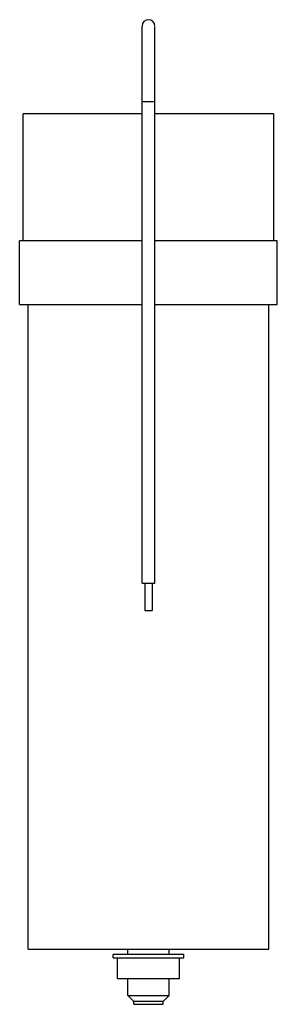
# Model space of a CAD drawing. Header units: millimetres. Extents: x 86 to 161, y 28 to 315.
import ezdxf

# ---------------------------------------------------------------- set-up
doc = ezdxf.new("R2010")
doc.units = ezdxf.units.MM
doc.header["$LTSCALE"] = 22.360616
doc.layers.get('0').update_dxf_attribs({"linetype": 'CONTINUOUS'})

msp = doc.modelspace()

# ---------------------------------------------------------------- linework, layer by layer
at = {"color": 7, "linetype": 'Continuous'}
for p, q in [((121.52, 150.84), (121.52, 312.72)), ((125.22, 150.84), (125.22, 312.6)), ((125.22, 290.84), (121.52, 290.84)), ((86.87, 250.34), (86.87, 287.34)), ((121.52, 287.34), (86.87, 287.34)), ((159.87, 287.34), (125.22, 287.34)), ((159.87, 250.34), (159.87, 287.34)), ((85.87, 231.84), (85.87, 250.34)), ((121.52, 250.34), (85.87, 250.34)), ((160.87, 250.34), (125.22, 250.34)), ((160.87, 231.84), (160.87, 250.34)), ((85.87, 231.84), (121.52, 231.84)), ((88.37, 44.34), (88.37, 231.84)), ((125.22, 231.84), (160.87, 231.84)), ((158.37, 44.34), (158.37, 231.84)), ((121.52, 150.84), (125.22, 150.84)), ((122.32, 150.84), (122.32, 142.84)), ((124.42, 150.84), (124.42, 142.84)), ((122.32, 142.84), (124.42, 142.84)), ((88.37, 44.34), (158.37, 44.34)), ((117.37, 42.84), (117.37, 44.34)), ((129.37, 42.84), (129.37, 44.34)), ((133.62, 42.84), (113.12, 42.84)), ((113.12, 41.84), (113.12, 42.84)), ((113.12, 41.84), (133.62, 41.84)), ((114.37, 35.84), (114.37, 41.84)), ((132.37, 35.84), (132.37, 41.84)), ((133.62, 41.84), (133.62, 42.84)), ((114.37, 35.84), (132.37, 35.84)), ((117.37, 30.89), (117.37, 35.84)), ((129.37, 30.89), (129.37, 35.84)), ((117.37, 30.89), (129.37, 30.89)), ((119.12, 29.14), (117.37, 30.89)), ((127.62, 29.14), (119.12, 29.14)), ((119.12, 28.34), (119.12, 29.14)), ((127.62, 29.14), (129.37, 30.89)), ((127.62, 28.34), (127.62, 29.14)), ((119.12, 28.34), (127.62, 28.34))]:
    msp.add_line(p, q, dxfattribs=at)
msp.add_arc((123.37, 312.84), 1.85, 0, 180, dxfattribs=at)

doc.saveas('drawing.dxf')
